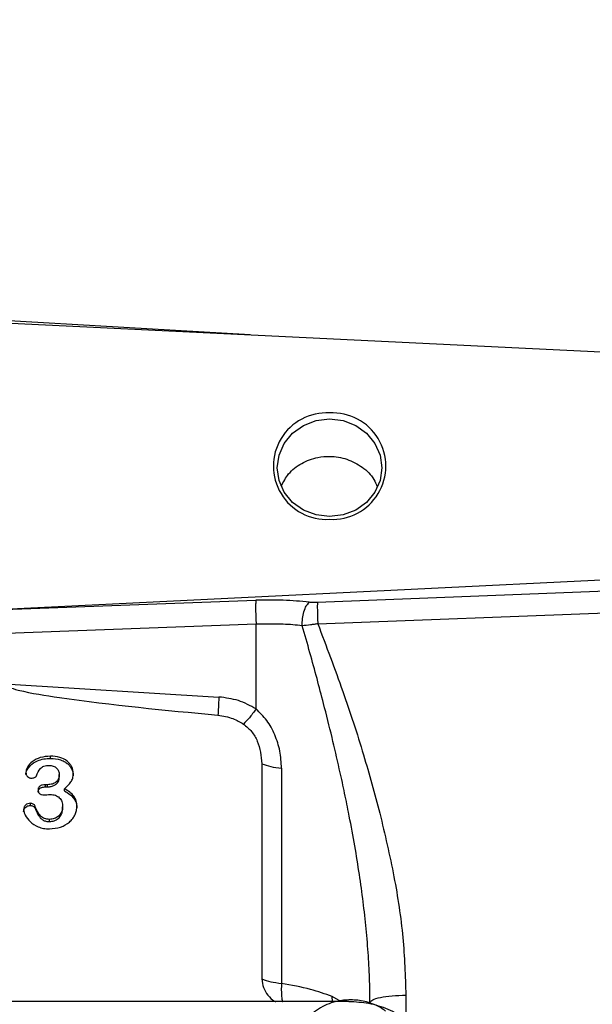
# Model space of a CAD drawing. Header units: inches. Extents: x 0.6 to 16.3, y 0.2 to 11.5.
# Tile 6 of 20: x 5.1 to 6.3, y 6.9 to 9.1. Entities that reach past the tile are written whole.
import ezdxf

# ---------------------------------------------------------------- set-up
doc = ezdxf.new("R2010")
doc.units = ezdxf.units.IN
doc.header["$MEASUREMENT"] = 0
doc.styles.add('SLDTEXTSTYLE0', font='TXT', dxfattribs={"width": 0.75})
doc.dimstyles.new('SLDDIMSTYLE1', dxfattribs={"dimtxt": 0.137795, "dimasz": 0.14, "dimexe": 0, "dimexo": 0.0625, "dimgap": 0.034449, "dimtad": 0, "dimdec": 1, "dimlfac": 1.5, "dimrnd": 1e-09, "dimzin": 12, "dimdsep": 46, "dimtxsty": 'SLDTEXTSTYLE0', "dimblk1": 'CLOSED', "dimblk2": 'CLOSED', "dimsah": 1, "dimcen": 0.09, "dimadec": 0, "dimazin": 3, "dimtfac": 1, "dimtofl": 0, "dimtmove": 0, "dimatfit": 3, "dimldrblk": 'CLOSED', "dimfxl": 0, "dimfrac": 2, "dimtolj": 1, "dimtzin": 12, "dimarcsym": 0})

# ---------------------------------------------------------------- blocks, each defined once
blk = doc.blocks.new('_Closed')
at = {"color": 0, "linetype": 'ByBlock', "lineweight": -2}
for p, q in [((-1, 0.166667), (0, 0)), ((-1, 0.166667), (-1, -0.166667)), ((0, 0), (-1, -0.166667)), ((0, 0), (-1, 0))]:
    blk.add_line(p, q, dxfattribs=at)
blk = doc.blocks.new('_D_1')
at = {"color": 7, "linetype": 'Continuous', "lineweight": 0}
for p, q in [((5.9274, 10.0474), (5.8854, 10.0474)), ((5.8854, 10.0474), (5.8854, 9.8287)), ((6.2328, 10.0474), (6.2748, 10.0474)), ((6.2748, 10.0474), (6.2748, 9.8287)), ((7.6893, 5.975), (7.6893, 9.8883)), ((4.6439, 9.849), (5.7645, 9.849)), ((7.6893, 9.849), (6.3957, 9.849)), ((5.8854, 9.8287), (5.9274, 9.8287)), ((6.2748, 9.8287), (6.2328, 9.8287))]:
    blk.add_line(p, q, dxfattribs=at)
at = {"color": 7, "linetype": 'Continuous', "lineweight": 18, "xscale": 0.14, "yscale": 0.14, "rotation": 180.0000000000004}
blk.add_blockref('_Closed', (4.6439, 9.849), dxfattribs=at)
at = {"color": 7, "linetype": 'Continuous', "lineweight": 18, "xscale": 0.14, "yscale": 0.14}
blk.add_blockref('_Closed', (7.6893, 9.849), dxfattribs=at)
at = {"color": 7, "linetype": 'Continuous', "lineweight": 18, "char_height": 0.1378, "attachment_point": 1, "style": 'SLDTEXTSTYLE0'}
for s, insert in [('116', (5.9274, 10.0063)), ('4.6', (5.9528, 9.8001))]:
    blk.add_mtext(s, dxfattribs=dict(at, insert=insert))

msp = doc.modelspace()

# ---------------------------------------------------------------- linework, layer by layer
at = {"color": 8, "linetype": 'Continuous', "lineweight": 25}
for p, q in [((5.5536, 8.3811), (4.6439, 8.4336)), ((5.7305, 6.9487), (5.7292, 6.9597)), ((5.748, 6.9487), (5.7292, 6.9597)), ((5.8878, 6.9625), (5.8878, 6.9109))]:
    msp.add_line(p, q, dxfattribs=at)
at = {"color": 7, "linetype": 'Continuous', "lineweight": 25}
for p, q in [((4.6439, 8.4256), (6.4905, 8.3353)), ((6.4905, 7.8629), (5.0243, 7.7912)), ((6.4905, 7.837), (5.6978, 7.8059)), ((5.0243, 7.7912), (5.5654, 7.8109)), ((5.6985, 7.7605), (6.4912, 7.7909)), ((5.5661, 7.7593), (4.6439, 7.7257)), ((5.5661, 7.5775), (5.5661, 7.7593)), ((5.0257, 7.6314), (5.4862, 7.6031)), ((5.1245, 7.4713), (5.1245, 7.4761)), ((5.5787, 7.4597), (5.5787, 6.9975)), ((5.6206, 7.4501), (5.6206, 6.9879)), ((5.1434, 7.4318), (5.1434, 7.4366)), ((5.1182, 7.4148), (5.1137, 7.4148)), ((5.1137, 7.41), (5.1137, 7.4148)), ((5.1137, 7.41), (5.1182, 7.41)), ((5.1182, 7.41), (5.1182, 7.4148)), ((5.1544, 7.4013), (5.1544, 7.4061)), ((5.0813, 7.37), (5.0813, 7.3748)), ((5.0912, 7.3641), (5.0912, 7.3689)), ((5.1505, 7.3627), (5.1505, 7.3675)), ((5.1223, 7.3355), (5.1223, 7.3403)), ((5.7655, 6.9487), (3.523, 6.9487))]:
    msp.add_line(p, q, dxfattribs=at)
at = {"color": 7, "linetype": 'Continuous', "lineweight": 25, "flags": 128}
msp.add_lwpolyline([(5.7239, 7.9906), (5.6948, 7.9942), (5.6677, 8.0046), (5.6444, 8.0213), (5.6266, 8.0431), (5.6154, 8.0684), (5.6115, 8.0955), (5.6154, 8.1227), (5.6266, 8.148), (5.6444, 8.1697), (5.6677, 8.1864), (5.6948, 8.1969), (5.7239, 8.2005), (5.753, 8.1969), (5.7801, 8.1864), (5.8034, 8.1697), (5.8213, 8.148), (5.8325, 8.1227), (5.8363, 8.0955), (5.8325, 8.0684), (5.8213, 8.0431), (5.8034, 8.0213), (5.7801, 8.0046), (5.753, 7.9942), (5.7239, 7.9906)], dxfattribs=at)
at = {"color": 7, "linetype": 'Continuous', "lineweight": 25}
for centre, start, end in [((5.7176, 8.0991), 86.8318, 273.1682), ((5.7303, 8.0991), 266.8318, 93.1682)]:
    msp.add_arc(centre, 0.1144, start, end, dxfattribs=at)
for points, knots in [([(5.6202, 8.0561), (5.6249, 8.0652), (5.6349, 8.0849), (5.6631, 8.1066), (5.6945, 8.1183), (5.7281, 8.1212), (5.7619, 8.1157), (5.795, 8.0981), (5.8176, 8.0767), (5.8239, 8.0605), (5.8259, 8.0552)], [0, 0, 0, 0, 0.123817, 0.266594, 0.409822, 0.504878, 0.647508, 0.790138, 0.932789, 1, 1, 1, 1]), ([(5.6801, 7.8066), (5.671, 7.8075), (5.6529, 7.8095), (5.6243, 7.811), (5.5951, 7.8117), (5.5753, 7.8111), (5.5654, 7.8109)], [0, 0, 0, 0, 0.249999, 0.500002, 0.749994, 1, 1, 1, 1]), ([(5.6652, 7.7563), (5.6652, 7.7613), (5.6653, 7.7714), (5.6685, 7.7867), (5.6736, 7.7995), (5.678, 7.8042), (5.6801, 7.8066)], [0, 0, 0, 0, 0.250166, 0.5, 0.749834, 1, 1, 1, 1]), ([(5.6978, 7.8059), (5.6948, 7.8058), (5.6887, 7.8057), (5.683, 7.8063), (5.6801, 7.8066)], [0, 0, 0, 0, 0.4983127, 1, 1, 1, 1]), ([(5.6978, 7.8059), (5.6977, 7.8038), (5.6975, 7.7995), (5.6976, 7.7881), (5.6979, 7.7746), (5.6983, 7.7652), (5.6985, 7.7605)], [0, 0, 0, 0, 0.250115, 0.5, 0.749885, 1, 1, 1, 1]), ([(5.6652, 7.7563), (5.6516, 7.7576), (5.6199, 7.7605), (5.5857, 7.7597), (5.5661, 7.7593)], [0, 0, 0, 0, 0.428425, 1, 1, 1, 1]), ([(5.6985, 7.7605), (5.696, 7.7601), (5.6907, 7.7591), (5.6793, 7.7574), (5.671, 7.7568), (5.6652, 7.7563)], [0, 0, 0, 0, 0.222981, 0.458165, 1, 1, 1, 1]), ([(5.8106, 6.9469), (5.8104, 6.9643), (5.81, 7.0001), (5.8069, 7.0553), (5.802, 7.1124), (5.7953, 7.1708), (5.7869, 7.2304), (5.7767, 7.2921), (5.7659, 7.3497), (5.7551, 7.4023), (5.7434, 7.4559), (5.7289, 7.5184), (5.7127, 7.5828), (5.6967, 7.6435), (5.6815, 7.6992), (5.6707, 7.737), (5.6652, 7.7563)], [0, 0, 0, 0, 0.063078, 0.129607, 0.19961, 0.270265, 0.341801, 0.417142, 0.496299, 0.553761, 0.611985, 0.695612, 0.787208, 0.854724, 0.925655, 1, 1, 1, 1]), ([(5.6985, 7.7605), (5.7168, 7.7122), (5.7517, 7.6197), (5.7966, 7.4836), (5.8205, 7.3956), (5.8318, 7.3537)], [0, 0, 0, 0, 0.364547, 0.69769, 1, 1, 1, 1]), ([(5.0257, 7.6314), (5.0258, 7.6311), (5.0258, 7.6306), (5.0264, 7.6295), (5.0285, 7.6273), (5.0381, 7.6225), (5.0765, 7.6121), (5.2268, 7.5885), (5.3704, 7.5749), (5.4842, 7.5641)], [0, 0, 0, 0, 0.001741, 0.003641, 0.008281, 0.022255, 0.072182, 0.26473, 1, 1, 1, 1]), ([(5.5661, 7.5775), (5.5537, 7.5843), (5.5288, 7.5978), (5.5004, 7.6013), (5.4862, 7.6031)], [0, 0, 0, 0, 0.499976, 1, 1, 1, 1]), ([(5.5661, 7.5775), (5.5611, 7.5707), (5.551, 7.5572), (5.543, 7.5491), (5.5389, 7.545)], [0, 0, 0, 0, 0.500117, 1, 1, 1, 1]), ([(5.6206, 7.4501), (5.6199, 7.4625), (5.6185, 7.4868), (5.6073, 7.5218), (5.5907, 7.5534), (5.5741, 7.5696), (5.5661, 7.5775)], [0, 0, 0, 0, 0.2653219, 0.5226501, 0.7687642, 1, 1, 1, 1]), ([(5.4842, 7.5641), (5.4952, 7.5623), (5.5148, 7.5591), (5.5316, 7.5493), (5.5389, 7.545)], [0, 0, 0, 0, 0.562261, 1, 1, 1, 1]), ([(5.5389, 7.545), (5.5451, 7.5398), (5.5575, 7.5295), (5.574, 7.5007), (5.5768, 7.4763), (5.5787, 7.4597)], [0, 0, 0, 0, 0.240081, 0.482631, 1, 1, 1, 1]), ([(5.1245, 7.4761), (5.1169, 7.4755), (5.1029, 7.4745), (5.0854, 7.4656), (5.0761, 7.4554), (5.0721, 7.4471), (5.0717, 7.4431), (5.0715, 7.4412)], [0, 0, 0, 0, 0.319783, 0.59199, 0.81823, 0.914479, 1, 1, 1, 1]), ([(5.0715, 7.4364), (5.0717, 7.4381), (5.072, 7.4417), (5.0749, 7.4484), (5.0821, 7.4578), (5.0946, 7.466), (5.11, 7.4706), (5.1196, 7.4711), (5.1245, 7.4713)], [0, 0, 0, 0, 0.076947, 0.162001, 0.322259, 0.595571, 0.791423, 1, 1, 1, 1]), ([(5.1733, 7.4384), (5.1731, 7.441), (5.1728, 7.4461), (5.1702, 7.4534), (5.1659, 7.46), (5.1579, 7.4676), (5.144, 7.4748), (5.1313, 7.4756), (5.1245, 7.4761)], [0, 0, 0, 0, 0.117385, 0.231573, 0.34588, 0.464155, 0.715758, 1, 1, 1, 1]), ([(5.1245, 7.4713), (5.1318, 7.4708), (5.1432, 7.47), (5.1558, 7.4639), (5.163, 7.4583), (5.1685, 7.4518), (5.1725, 7.4435), (5.173, 7.437), (5.1733, 7.4337)], [0, 0, 0, 0, 0.307697, 0.477919, 0.593167, 0.703865, 0.849393, 1, 1, 1, 1]), ([(5.0941, 7.4335), (5.0966, 7.4393), (5.0995, 7.4464), (5.1063, 7.4526), (5.1122, 7.4556), (5.1176, 7.4559), (5.1214, 7.4562)], [0, 0, 0, 0, 0.495092, 0.599393, 0.7153, 1, 1, 1, 1]), ([(5.1214, 7.4562), (5.1245, 7.4559), (5.129, 7.4556), (5.1343, 7.453), (5.1385, 7.4497), (5.1426, 7.4442), (5.1431, 7.4392), (5.1434, 7.4366)], [0, 0, 0, 0, 0.271425, 0.396173, 0.520868, 0.760631, 1, 1, 1, 1]), ([(5.0715, 7.4412), (5.0717, 7.4395), (5.0719, 7.437), (5.0736, 7.434), (5.0757, 7.4317), (5.0783, 7.43), (5.0812, 7.429), (5.0827, 7.4289), (5.0834, 7.4289)], [0, 0, 0, 0, 0.277755, 0.406604, 0.535941, 0.776145, 0.887959, 1, 1, 1, 1]), ([(5.0834, 7.4289), (5.0846, 7.429), (5.087, 7.4291), (5.0901, 7.4299), (5.0923, 7.4311), (5.0935, 7.4324), (5.0939, 7.4331), (5.0941, 7.4335)], [0, 0, 0, 0, 0.294742, 0.559879, 0.791037, 0.89643, 1, 1, 1, 1]), ([(5.1434, 7.4366), (5.1433, 7.4349), (5.1432, 7.4317), (5.1417, 7.4273), (5.1394, 7.4234), (5.135, 7.4193), (5.1279, 7.4155), (5.1215, 7.415), (5.1182, 7.4148)], [0, 0, 0, 0, 0.139171, 0.265713, 0.385766, 0.506466, 0.747667, 1, 1, 1, 1]), ([(5.1182, 7.41), (5.1208, 7.4102), (5.1259, 7.4105), (5.1326, 7.4131), (5.1376, 7.4166), (5.1411, 7.4209), (5.1431, 7.4261), (5.1433, 7.4299), (5.1434, 7.4318)], [0, 0, 0, 0, 0.203367, 0.39611, 0.548492, 0.689544, 0.836345, 1, 1, 1, 1]), ([(5.1544, 7.4061), (5.1596, 7.4105), (5.1672, 7.417), (5.1727, 7.4289), (5.1731, 7.4352), (5.1733, 7.4384)], [0, 0, 0, 0, 0.5113269, 0.7446495, 1, 1, 1, 1]), ([(5.1137, 7.4148), (5.1113, 7.4147), (5.1079, 7.4145), (5.1039, 7.4132), (5.1016, 7.4118), (5.0998, 7.4101), (5.0986, 7.4082), (5.0978, 7.406), (5.0977, 7.4045), (5.0976, 7.4037)], [0, 0, 0, 0, 0.3140126, 0.4448449, 0.5638624, 0.6744525, 0.7801986, 0.8868452, 1, 1, 1, 1]), ([(5.0976, 7.3989), (5.0978, 7.4002), (5.098, 7.4029), (5.1002, 7.4059), (5.1028, 7.4078), (5.107, 7.4097), (5.1108, 7.4099), (5.1137, 7.41)], [0, 0, 0, 0, 0.191302, 0.374836, 0.498364, 0.627325, 1, 1, 1, 1]), ([(5.0976, 7.4037), (5.0978, 7.4021), (5.098, 7.3999), (5.0995, 7.3972), (5.1009, 7.3956), (5.1028, 7.3944), (5.106, 7.3931), (5.1087, 7.3929), (5.1106, 7.3928)], [0, 0, 0, 0, 0.250412, 0.364556, 0.47815, 0.593628, 0.715983, 1, 1, 1, 1]), ([(5.1812, 7.3688), (5.1809, 7.3726), (5.1803, 7.3801), (5.1748, 7.3905), (5.1661, 7.3995), (5.1585, 7.4038), (5.1544, 7.4061)], [0, 0, 0, 0, 0.2398333, 0.4728209, 0.7202138, 1, 1, 1, 1]), ([(5.1106, 7.3928), (5.1113, 7.3928), (5.1133, 7.3929), (5.1176, 7.3933), (5.1212, 7.3935), (5.1235, 7.3936)], [0, 0, 0, 0, 0.167874, 0.465205, 1, 1, 1, 1]), ([(5.1235, 7.3936), (5.1274, 7.3934), (5.133, 7.393), (5.1395, 7.3899), (5.1435, 7.3868), (5.1467, 7.383), (5.1499, 7.3766), (5.1503, 7.3712), (5.1505, 7.3675)], [0, 0, 0, 0, 0.259951, 0.377314, 0.493119, 0.609791, 0.729943, 1, 1, 1, 1]), ([(5.1544, 7.4013), (5.1584, 7.399), (5.1661, 7.3947), (5.1748, 7.3857), (5.1803, 7.3753), (5.1809, 7.3678), (5.1812, 7.364)], [0, 0, 0, 0, 0.279744, 0.527144, 0.76016, 1, 1, 1, 1]), ([(5.0813, 7.3748), (5.0794, 7.3746), (5.0756, 7.3743), (5.0715, 7.3718), (5.069, 7.3692), (5.0672, 7.366), (5.0669, 7.3633), (5.0667, 7.3614)], [0, 0, 0, 0, 0.2538097, 0.4961658, 0.6177738, 0.7386988, 1, 1, 1, 1]), ([(5.0667, 7.3566), (5.0668, 7.3582), (5.0671, 7.3611), (5.0694, 7.3652), (5.073, 7.3681), (5.0772, 7.3698), (5.0799, 7.37), (5.0813, 7.37)], [0, 0, 0, 0, 0.2113247, 0.4054005, 0.6436229, 0.8161791, 1, 1, 1, 1]), ([(5.0667, 7.3614), (5.067, 7.3596), (5.0675, 7.3555), (5.0714, 7.3463), (5.0804, 7.334), (5.095, 7.3248), (5.1096, 7.3203), (5.1178, 7.32), (5.1221, 7.3198)], [0, 0, 0, 0, 0.074943, 0.172343, 0.408292, 0.682926, 0.83581, 1, 1, 1, 1]), ([(5.0912, 7.3689), (5.0908, 7.3697), (5.0899, 7.3714), (5.0874, 7.3732), (5.0845, 7.3746), (5.0824, 7.3747), (5.0813, 7.3748)], [0, 0, 0, 0, 0.232209, 0.486543, 0.747724, 1, 1, 1, 1]), ([(5.0813, 7.37), (5.0823, 7.37), (5.0844, 7.3698), (5.0872, 7.3686), (5.0898, 7.3668), (5.0907, 7.365), (5.0912, 7.3641)], [0, 0, 0, 0, 0.241543, 0.488813, 0.755125, 1, 1, 1, 1]), ([(5.1223, 7.3403), (5.1187, 7.3406), (5.1133, 7.341), (5.1072, 7.3441), (5.0983, 7.3519), (5.0944, 7.3611), (5.0912, 7.3689)], [0, 0, 0, 0, 0.231043, 0.336188, 0.441297, 1, 1, 1, 1]), ([(5.0912, 7.3641), (5.0935, 7.3588), (5.0966, 7.3517), (5.1026, 7.3433), (5.1077, 7.3387), (5.1147, 7.3359), (5.1197, 7.3357), (5.1223, 7.3355)], [0, 0, 0, 0, 0.391867, 0.524527, 0.683004, 0.832737, 1, 1, 1, 1]), ([(5.1221, 7.3198), (5.1303, 7.3205), (5.146, 7.3218), (5.1627, 7.3316), (5.1723, 7.3417), (5.1774, 7.3502), (5.1806, 7.3593), (5.181, 7.3656), (5.1812, 7.3688)], [0, 0, 0, 0, 0.278851, 0.531483, 0.651958, 0.769425, 0.884959, 1, 1, 1, 1]), ([(5.1505, 7.3675), (5.1504, 7.3655), (5.1502, 7.3616), (5.1478, 7.3545), (5.1423, 7.3472), (5.1329, 7.3414), (5.1258, 7.3407), (5.1223, 7.3403)], [0, 0, 0, 0, 0.1411401, 0.273659, 0.5302011, 0.7698493, 1, 1, 1, 1]), ([(5.1223, 7.3355), (5.1259, 7.3359), (5.1326, 7.3366), (5.1415, 7.3419), (5.1471, 7.3486), (5.1501, 7.3559), (5.1504, 7.3604), (5.1505, 7.3627)], [0, 0, 0, 0, 0.2340851, 0.4495737, 0.6795776, 0.8352706, 1, 1, 1, 1]), ([(5.8318, 7.3537), (5.8425, 7.3082), (5.8634, 7.2196), (5.8834, 7.0885), (5.8864, 7.0037), (5.8878, 6.9625)], [0, 0, 0, 0, 0.3518933, 0.6847445, 1, 1, 1, 1]), ([(5.5787, 6.9975), (5.5793, 6.9911), (5.5806, 6.9785), (5.5908, 6.9622), (5.6006, 6.9518), (5.6074, 6.949), (5.6082, 6.9487)], [0, 0, 0, 0, 0.3229311, 0.6410818, 0.9599176, 1, 1, 1, 1]), ([(5.6206, 6.9879), (5.6204, 6.9828), (5.62, 6.9726), (5.6207, 6.9598), (5.6215, 6.9516), (5.6223, 6.9489), (5.6224, 6.9487)], [0, 0, 0, 0, 0.323331, 0.646914, 0.970141, 1, 1, 1, 1]), ([(5.7292, 6.9597), (5.7142, 6.9651), (5.6819, 6.9767), (5.642, 6.984), (5.6206, 6.9879)], [0, 0, 0, 0, 0.461896, 1, 1, 1, 1]), ([(5.8106, 6.9469), (5.8118, 6.9489), (5.8142, 6.9529), (5.8317, 6.958), (5.8572, 6.9616), (5.8776, 6.9622), (5.8878, 6.9625)], [0, 0, 0, 0, 0.250161, 0.5, 0.749839, 1, 1, 1, 1]), ([(5.7693, 6.9527), (5.7591, 6.9521), (5.7449, 6.9512), (5.7249, 6.9453), (5.7086, 6.9383), (5.6908, 6.9269), (5.6745, 6.9118), (5.6605, 6.8929), (5.6508, 6.8707), (5.646, 6.8529), (5.6464, 6.8431), (5.6465, 6.8416)], [0, 0, 0, 0, 0.1622618, 0.227339, 0.335469, 0.448297, 0.5701088, 0.698689, 0.8337415, 0.9756086, 1, 1, 1, 1]), ([(5.9223, 6.8809), (5.9116, 6.8913), (5.8902, 6.9119), (5.8506, 6.933), (5.8086, 6.9462), (5.7797, 6.9478), (5.7655, 6.9485)], [0, 0, 0, 0, 0.256761, 0.510731, 0.759485, 1, 1, 1, 1]), ([(5.8442, 6.928), (5.8406, 6.9308), (5.8318, 6.9374), (5.8164, 6.9442), (5.7952, 6.9511), (5.7794, 6.9521), (5.7693, 6.9527)], [0, 0, 0, 0, 0.171174, 0.415523, 0.623988, 1, 1, 1, 1])]:
    msp.add_open_spline(points, degree=3, knots=knots, dxfattribs=at)
for points in [[(5.5654, 7.8109), (5.5653, 7.8084), (5.565, 7.8036), (5.565, 7.7902), (5.5653, 7.7746), (5.5658, 7.7644), (5.5661, 7.7593)], [(5.4862, 7.6031), (5.4857, 7.5953), (5.4849, 7.5797), (5.4844, 7.5693), (5.4842, 7.5641)], [(5.5787, 7.4597), (5.5846, 7.4575), (5.5965, 7.4531), (5.6125, 7.4511), (5.6206, 7.4501)], [(5.5787, 6.9975), (5.5846, 6.9953), (5.5965, 6.9909), (5.6125, 6.9889), (5.6206, 6.9879)]]:
    msp.add_open_spline(points, degree=3, dxfattribs=at)

# ---------------------------------------------------------------- dimensions: what is measured, and where the dimension line sits
at = {"color": 7, "linetype": 'Continuous', "lineweight": 18}
dim = msp.add_linear_dim(base=(4.6439, 9.849), p1=(7.6893, 5.9356), p2=(4.6439, 10.1309), dimstyle='SLDDIMSTYLE1', dxfattribs=at)
dim.commit()
dim.dimension.update_dxf_attribs({"geometry": '_D_1', "text_midpoint": (6.0801, 9.849), "dimtype": 160})

doc.saveas('drawing.dxf')
